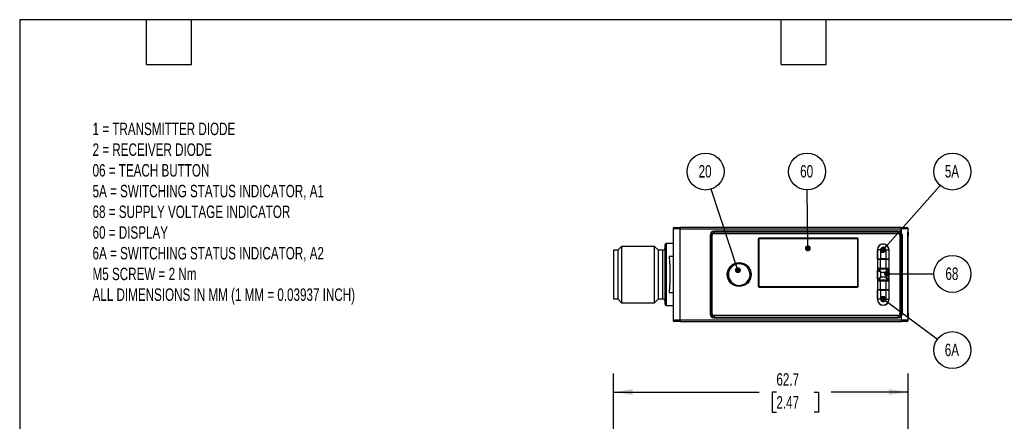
# Model space of a CAD drawing. Header units: millimetres. Extents: x 8 to 341, y 8 to 262.
# Tile 5 of 8: x 8 to 217, y 176 to 262. Entities that reach past the tile are written whole.
import ezdxf

# ---------------------------------------------------------------- set-up
doc = ezdxf.new("R2010")
doc.units = ezdxf.units.MM
doc.header["$LTSCALE"] = 1.25
doc.layers.add('DIMENSIONS', color=140, linetype='Continuous', lineweight=25)
doc.layers.add('TEXT', color=140, linetype='Continuous', lineweight=25)
doc.styles.add('SLDTEXTSTYLE0', font='TXT', dxfattribs={"width": 0.7})
doc.dimstyles.new('SLDDIMSTYLE1', dxfattribs={"dimtxt": 2.69751, "dimasz": 4.1275, "dimexe": 0, "dimexo": 0.0625, "dimgap": 0.674377, "dimtad": 0, "dimtih": 1, "dimtoh": 1, "dimrnd": 1e-09, "dimzin": 12, "dimdsep": 46, "dimtxsty": 'SLDTEXTSTYLE0', "dimsah": 1, "dimcen": 0.09, "dimadec": 0, "dimazin": 3, "dimtfac": 1, "dimtofl": 0, "dimtmove": 0, "dimatfit": 3, "dimfxl": 0, "dimfrac": 2, "dimtolj": 1, "dimtzin": 12, "dimarcsym": 0})
doc.dimstyles.new('SLDDIMSTYLE6', dxfattribs={"dimtxt": 0.18, "dimasz": 1.27, "dimexe": 0, "dimexo": 0.0625, "dimgap": 0, "dimtad": 0, "dimtih": 1, "dimtoh": 1, "dimdec": 0, "dimrnd": 1e-09, "dimzin": 0, "dimdsep": 46, "dimtxsty": 'Standard', "dimblk1": 'DOT', "dimblk2": 'DOT', "dimsah": 1, "dimcen": 0.09, "dimadec": 0, "dimazin": 0, "dimtfac": 1.27, "dimtdec": 0, "dimtofl": 0, "dimtmove": 0, "dimatfit": 3, "dimldrblk": 'DOT', "dimfxl": 0, "dimfrac": 2, "dimtolj": 1, "dimtzin": 0, "dimarcsym": 0})

# ---------------------------------------------------------------- blocks, each defined once
blk = doc.blocks.new('_D_4')
at = {"layer": 'DIMENSIONS'}
for p, q in [((134.17, 124.12), (134.17, 186.63)), ((196.85, 160.56), (196.85, 186.63)), ((134.17, 182.66), (165.18, 182.66)), ((168.84, 182.66), (167.93, 182.66)), ((167.93, 182.66), (167.93, 178.38)), ((176.85, 182.66), (177.76, 182.66)), ((177.76, 182.66), (177.76, 178.38)), ((196.85, 182.66), (180.51, 182.66)), ((167.93, 178.38), (168.84, 178.38)), ((177.76, 178.38), (176.85, 178.38))]:
    blk.add_line(p, q, dxfattribs=at)
for points in [[(134.17, 182.66), (138.3, 182.03), (138.3, 183.3)], [(196.85, 182.66), (192.72, 183.3), (192.72, 182.03)]]:
    blk.add_solid(points, dxfattribs=at)
at = {"layer": 'DIMENSIONS', "char_height": 2.646, "attachment_point": 1, "style": 'SLDTEXTSTYLE0'}
for s, insert in [('62.7', (168.84, 186.68)), ('2.47', (168.84, 181.79))]:
    blk.add_mtext(s, dxfattribs=dict(at, insert=insert))
blk = doc.blocks.new('SW_NOTE_0')
at = {"layer": 'DIMENSIONS', "color": 0}
blk.add_circle((3.93, -0.01), 3.93, dxfattribs=at)
at = {"layer": 'DIMENSIONS', "color": 0, "insert": (3.83, 1.36), "char_height": 2.646, "attachment_point": 2, "style": 'SLDTEXTSTYLE0'}
blk.add_mtext('68', dxfattribs=at)
blk = doc.blocks.new('_Dot')
at = {"color": 0, "linetype": 'ByBlock', "lineweight": -2}
blk.add_line((-0.5, 0), (-1, 0), dxfattribs=at)
at = {"color": 0, "linetype": 'ByBlock', "const_width": 0.5}
blk.add_lwpolyline([(-0.25, 0, 1), (0.25, 0, 1)], format="xyb", close=True, dxfattribs=at)
blk = doc.blocks.new('SW_NOTE_0_1')
at = {"layer": 'DIMENSIONS', "color": 0}
blk.add_circle((3.15, -2.34), 3.93, dxfattribs=at)
at = {"layer": 'DIMENSIONS', "color": 0, "insert": (3.06, -0.97), "char_height": 2.646, "attachment_point": 2, "style": 'SLDTEXTSTYLE0'}
blk.add_mtext('6A', dxfattribs=at)
blk = doc.blocks.new('SW_NOTE_0_2')
at = {"layer": 'DIMENSIONS', "color": 0}
blk.add_circle((2.6, 2.94), 3.93, dxfattribs=at)
at = {"layer": 'DIMENSIONS', "color": 0, "insert": (2.51, 4.32), "char_height": 2.646, "attachment_point": 2, "style": 'SLDTEXTSTYLE0'}
blk.add_mtext('5A', dxfattribs=at)
blk = doc.blocks.new('SW_NOTE_0_3')
at = {"layer": 'DIMENSIONS', "color": 0}
blk.add_circle((-0.04, 3.93), 3.93, dxfattribs=at)
at = {"layer": 'DIMENSIONS', "color": 0, "insert": (-0.13, 5.3), "char_height": 2.646, "attachment_point": 2, "style": 'SLDTEXTSTYLE0'}
blk.add_mtext('60', dxfattribs=at)
blk = doc.blocks.new('SW_NOTE_0_4')
at = {"layer": 'DIMENSIONS', "color": 0}
blk.add_circle((-1.22, 3.73), 3.93, dxfattribs=at)
at = {"layer": 'DIMENSIONS', "color": 0, "insert": (-1.32, 5.11), "char_height": 2.646, "attachment_point": 2, "style": 'SLDTEXTSTYLE0'}
blk.add_mtext('20', dxfattribs=at)

msp = doc.modelspace()

# ---------------------------------------------------------------- linework, layer by layer
for p, q in [((148.352, 217.379), (146.852, 217.379)), ((146.852, 217.379), (146.852, 197.979)), ((148.352, 217.679), (148.352, 217.379)), ((195.352, 217.679), (148.352, 217.679)), ((148.352, 217.379), (195.352, 217.379)), ((148.352, 197.979), (148.352, 217.379)), ((154.752, 216.054), (154.752, 199.304)), ((154.902, 216.054), (154.902, 199.304)), ((155.202, 216.054), (154.902, 216.054)), ((155.202, 199.304), (155.202, 216.054)), ((194.727, 216.879), (155.577, 216.879)), ((155.577, 216.429), (155.577, 216.729)), ((194.727, 216.729), (155.577, 216.729)), ((155.577, 216.429), (194.727, 216.429)), ((194.727, 216.429), (194.727, 216.729)), ((195.102, 216.054), (195.102, 199.304)), ((195.102, 216.054), (195.402, 216.054)), ((195.352, 217.679), (195.352, 217.379)), ((196.852, 217.379), (195.352, 217.379)), ((195.352, 217.379), (195.352, 216.593)), ((195.402, 199.304), (195.402, 216.054)), ((195.552, 216.054), (195.552, 199.304)), ((196.799, 216.679), (196.852, 216.679)), ((196.799, 198.679), (196.799, 216.679)), ((196.799, 215.929), (196.852, 215.929)), ((196.852, 216.679), (196.852, 217.379)), ((196.852, 216.679), (196.852, 215.929)), ((196.852, 199.429), (196.852, 215.929)), ((135.933, 213.679), (135.171, 212.917)), ((142.909, 213.679), (135.933, 213.679)), ((135.933, 213.679), (135.933, 201.679)), ((143.671, 212.917), (142.909, 213.679)), ((142.909, 201.679), (142.909, 213.679)), ((146.852, 214.279), (145.371, 214.279)), ((145.371, 214.279), (145.371, 207.679)), ((164.952, 215.229), (164.952, 205.209)), ((165.077, 215.104), (165.077, 205.334)), ((186.052, 215.429), (165.152, 215.429)), ((185.927, 215.304), (165.277, 215.304)), ((186.127, 205.334), (186.127, 215.104)), ((186.252, 205.209), (186.252, 215.229)), ((135.171, 212.879), (134.171, 212.879)), ((134.171, 212.879), (134.171, 202.479)), ((135.171, 202.441), (135.171, 212.917)), ((143.671, 212.917), (143.671, 202.441)), ((144.671, 212.879), (143.671, 212.879)), ((144.671, 207.679), (144.671, 212.879)), ((146.852, 211.506), (146.025, 211.506)), ((190.301, 212.954), (190.301, 210.867)), ((191.026, 212.954), (190.326, 212.954)), ((190.326, 211.029), (190.326, 212.954)), ((191.026, 211.029), (191.026, 212.954)), ((192.076, 212.954), (192.776, 212.954)), ((192.076, 212.954), (192.076, 211.029)), ((192.776, 212.954), (192.776, 211.029)), ((192.801, 210.867), (192.801, 212.954)), ((190.301, 210.867), (190.301, 209.067)), ((191.001, 210.867), (190.301, 210.867)), ((190.326, 211.029), (191.026, 211.029)), ((191.001, 209.067), (191.001, 210.867)), ((192.101, 210.867), (191.001, 210.867)), ((192.076, 211.029), (191.026, 211.029)), ((192.076, 211.029), (192.776, 211.029)), ((192.101, 210.867), (192.101, 209.067)), ((192.801, 210.867), (192.101, 210.867)), ((192.801, 209.067), (192.801, 210.867)), ((144.671, 202.479), (144.671, 207.679)), ((145.371, 207.679), (145.371, 201.079)), ((190.301, 209.067), (191.001, 209.067)), ((190.301, 209.067), (190.301, 206.292)), ((190.326, 206.754), (190.326, 208.604)), ((190.626, 208.904), (192.476, 208.904)), ((191.001, 209.067), (192.101, 209.067)), ((191.026, 207.154), (191.026, 208.204)), ((191.026, 208.204), (192.076, 208.204)), ((192.076, 208.204), (192.076, 207.154)), ((192.101, 209.067), (192.801, 209.067)), ((192.776, 208.604), (192.776, 206.754)), ((192.801, 206.292), (192.801, 209.067)), ((190.301, 206.292), (190.301, 204.492)), ((191.001, 206.292), (190.301, 206.292)), ((192.476, 206.454), (190.626, 206.454)), ((191.001, 204.492), (191.001, 206.292)), ((192.101, 206.292), (191.001, 206.292)), ((192.076, 207.154), (191.026, 207.154)), ((192.101, 206.292), (192.101, 204.492)), ((192.801, 206.292), (192.101, 206.292)), ((192.801, 204.492), (192.801, 206.292)), ((146.025, 203.852), (146.852, 203.852)), ((165.152, 205.009), (186.052, 205.009)), ((165.277, 205.134), (185.927, 205.134)), ((190.301, 204.492), (191.001, 204.492)), ((190.301, 204.492), (190.301, 202.404)), ((191.026, 204.329), (190.326, 204.329)), ((190.326, 202.404), (190.326, 204.329)), ((191.001, 204.492), (192.101, 204.492)), ((191.026, 202.404), (191.026, 204.329)), ((191.026, 204.329), (192.076, 204.329)), ((192.776, 204.329), (192.076, 204.329)), ((192.076, 204.329), (192.076, 202.404)), ((192.101, 204.492), (192.801, 204.492)), ((192.776, 204.329), (192.776, 202.404)), ((192.801, 202.404), (192.801, 204.492)), ((134.171, 202.479), (135.171, 202.479)), ((135.171, 202.441), (135.933, 201.679)), ((135.933, 201.679), (142.909, 201.679)), ((142.909, 201.679), (143.671, 202.441)), ((143.671, 202.479), (144.671, 202.479)), ((145.371, 201.079), (146.852, 201.079)), ((191.026, 202.404), (190.326, 202.404)), ((192.076, 202.404), (192.776, 202.404)), ((155.202, 199.304), (154.902, 199.304)), ((194.727, 198.929), (155.577, 198.929)), ((155.577, 198.929), (155.577, 198.629)), ((194.727, 198.629), (194.727, 198.929)), ((195.102, 199.304), (195.402, 199.304)), ((196.852, 199.429), (196.799, 199.429)), ((196.852, 199.429), (196.852, 198.679)), ((148.352, 197.979), (146.852, 197.979)), ((148.352, 197.979), (148.352, 197.679)), ((195.352, 197.979), (148.352, 197.979)), ((148.352, 197.679), (195.352, 197.679)), ((155.577, 198.629), (194.727, 198.629)), ((155.577, 198.479), (194.727, 198.479)), ((155.617, 198.629), (155.617, 198.591)), ((155.617, 198.591), (194.667, 198.591)), ((194.667, 198.591), (194.667, 198.629)), ((195.352, 198.766), (195.352, 197.979)), ((196.852, 197.979), (195.352, 197.979)), ((195.352, 197.979), (195.352, 197.679)), ((196.852, 198.679), (196.799, 198.679)), ((196.852, 197.979), (196.852, 198.679))]:
    msp.add_line(p, q)
for radius in [2.55, 2.5]:
    msp.add_circle((160.927, 207.679), radius)
for centre, radius, start, end in [((147.152, 217.379), 0.3, 90, 180), ((155.577, 216.054), 0.825, 90, 180), ((155.577, 216.054), 0.675, 90, 180), ((194.727, 216.054), 0.825, 40.74905, 90), ((194.727, 216.054), 0.675, 0, 90), ((196.552, 217.379), 0.3, 0, 90), ((145.371, 214.079), 0.2, 90, 180), ((165.152, 215.229), 0.2, 90, 180), ((165.277, 215.104), 0.2, 90, 180), ((185.927, 215.104), 0.2, 0, 90), ((186.052, 215.229), 0.2, 0, 90), ((191.551, 212.954), 1.25, 0, 180), ((191.551, 212.954), 1.225, 0, 180), ((144.671, 213.379), 0.5, 270, 0), ((191.551, 212.954), 0.525, 0, 180), ((190.626, 208.604), 0.3, 90, 180), ((192.476, 208.604), 0.3, 0, 90), ((165.152, 205.209), 0.2, 180, 270), ((165.277, 205.334), 0.2, 180, 270), ((185.927, 205.334), 0.2, 270, 0), ((186.052, 205.209), 0.2, 270, 0), ((190.626, 206.754), 0.3, 180, 270), ((192.476, 206.754), 0.3, 270, 0), ((144.671, 201.979), 0.5, 0, 90), ((145.371, 201.279), 0.2, 180, 270), ((191.551, 202.404), 1.25, 180, 0), ((191.551, 202.404), 1.225, 180, 0), ((191.551, 202.404), 0.525, 180, 0), ((155.577, 199.304), 0.825, 180, 270), ((155.577, 199.304), 0.675, 180, 270), ((194.727, 199.304), 0.675, 270, 0), ((147.152, 197.979), 0.3, 180, 270), ((155.617, 199.266), 0.675, 224.28362, 270), ((194.667, 199.266), 0.675, 270, 305.30102), ((194.727, 199.304), 0.825, 270, 319.25095), ((196.552, 197.979), 0.3, 270, 0)]:
    msp.add_arc(centre, radius, start, end)
for points in [[(147.152, 217.679), (147.152, 217.679), (147.69, 217.679), (148.352, 217.679)], [(155.577, 216.429), (155.37, 216.429), (155.202, 216.261), (155.202, 216.054)], [(195.352, 217.679), (196.014, 217.679), (196.552, 217.679), (196.552, 217.679)], [(194.727, 198.929), (194.934, 198.929), (195.102, 199.097), (195.102, 199.304)], [(148.352, 197.679), (147.69, 197.679), (147.152, 197.679), (147.152, 197.679)], [(196.552, 197.679), (196.552, 197.679), (196.014, 197.679), (195.352, 197.679)]]:
    msp.add_open_spline(points, degree=3)
for points, knots in [([(195.102, 216.054), (195.102, 216.154), (195.062, 216.249), (194.922, 216.39), (194.826, 216.429), (194.727, 216.429)], [0, 0, 0, 0, 0.5, 0.5, 1, 1, 1, 1]), ([(195.352, 216.593), (195.416, 216.518), (195.466, 216.433), (195.535, 216.249), (195.552, 216.153), (195.552, 216.054)], [0, 0, 0, 0, 0.5, 0.5, 1, 1, 1, 1]), ([(145.171, 207.679), (145.171, 205.982), (145.171, 204.354), (145.171, 201.953), (145.171, 201.279), (145.171, 201.279), (145.171, 201.953), (145.171, 204.354), (145.171, 205.982), (145.171, 209.376), (145.171, 211.004), (145.171, 213.405), (145.171, 214.079), (145.171, 214.079)], [0, 0, 0, 0, 0.1666667, 0.1666667, 0.3333333, 0.3333333, 0.5, 0.5, 0.6666667, 0.6666667, 0.8333333, 0.8333333, 1, 1, 1, 1]), ([(146.025, 211.506), (146.095, 210.949), (146.126, 210.344), (146.155, 209.367), (146.161, 209.033), (146.169, 208.363), (146.171, 208.025), (146.171, 207.343), (146.169, 206.999), (146.162, 206.329), (146.156, 206), (146.137, 205.352), (146.123, 205.032), (146.085, 204.422), (146.06, 204.131), (146.025, 203.852)], [0, 0, 0, 0, 0.25, 0.25, 0.375, 0.375, 0.5, 0.5, 0.625, 0.625, 0.75, 0.75, 0.875, 0.875, 1, 1, 1, 1]), ([(161.878, 209.773), (162.433, 209.521), (162.866, 209.059), (163.294, 207.917), (163.273, 207.284), (162.769, 206.173), (162.307, 205.74), (161.164, 205.311), (160.532, 205.333), (159.421, 205.837), (158.988, 206.299), (158.559, 207.442), (158.58, 208.074), (159.085, 209.185), (159.547, 209.618), (160.689, 210.047), (161.322, 210.026), (161.878, 209.773)], [0, 0, 0, 0, 0.125, 0.125, 0.25, 0.25, 0.375, 0.375, 0.5, 0.5, 0.625, 0.625, 0.75, 0.75, 0.875, 0.875, 1, 1, 1, 1]), ([(145.171, 201.279), (145.171, 201.279), (145.171, 201.953), (145.171, 204.354), (145.171, 205.982), (145.171, 207.679)], [0, 0, 0, 0, 0.5, 0.5, 1, 1, 1, 1]), ([(191.026, 208.204), (190.999, 208.22), (190.948, 208.249), (190.877, 208.289), (190.819, 208.323), (190.738, 208.369), (190.639, 208.425), (190.528, 208.489), (190.439, 208.54), (190.374, 208.576), (190.334, 208.6), (190.329, 208.603), (190.326, 208.604)], [0, 0, 0, 0, 0.0800132, 0.1492545, 0.2077233, 0.2554209, 0.3975868, 0.5226818, 0.6509949, 0.7726092, 0.8885501, 1, 1, 1, 1]), ([(190.626, 208.904), (190.626, 208.904), (190.669, 208.829), (190.818, 208.569), (190.922, 208.387), (191.026, 208.204)], [0, 0, 0, 0, 0.5, 0.5, 1, 1, 1, 1]), ([(192.076, 208.204), (192.092, 208.232), (192.121, 208.283), (192.161, 208.353), (192.195, 208.412), (192.241, 208.493), (192.298, 208.592), (192.361, 208.703), (192.412, 208.792), (192.449, 208.857), (192.472, 208.897), (192.475, 208.902), (192.476, 208.904)], [0, 0, 0, 0, 0.0800132, 0.1492545, 0.2077233, 0.2554209, 0.3975868, 0.5226818, 0.6509949, 0.7726092, 0.8885501, 1, 1, 1, 1]), ([(192.776, 208.604), (192.776, 208.604), (192.774, 208.603), (192.761, 208.595), (192.741, 208.583), (192.711, 208.566), (192.673, 208.545), (192.627, 208.518), (192.56, 208.48), (192.464, 208.425), (192.347, 208.359), (192.215, 208.283), (192.128, 208.233), (192.076, 208.204)], [0, 0, 0, 0, 0.0632639, 0.1278195, 0.1939053, 0.2617438, 0.3315409, 0.4034854, 0.4777499, 0.602766, 0.7449096, 0.8509497, 1, 1, 1, 1]), ([(190.326, 206.754), (190.326, 206.754), (190.402, 206.797), (190.661, 206.945), (190.843, 207.049), (191.026, 207.154)], [0, 0, 0, 0, 0.5, 0.5, 1, 1, 1, 1]), ([(191.026, 207.154), (191.011, 207.127), (190.982, 207.076), (190.941, 207.005), (190.908, 206.947), (190.861, 206.865), (190.805, 206.766), (190.741, 206.656), (190.691, 206.567), (190.654, 206.502), (190.631, 206.461), (190.628, 206.457), (190.626, 206.454)], [0, 0, 0, 0, 0.08001317, 0.14925453, 0.20772333, 0.25542092, 0.39758683, 0.52268182, 0.6509949, 0.77260919, 0.88855014, 1, 1, 1, 1]), ([(192.476, 206.454), (192.476, 206.454), (192.433, 206.529), (192.285, 206.789), (192.181, 206.971), (192.076, 207.154)], [0, 0, 0, 0, 0.5, 0.5, 1, 1, 1, 1]), ([(192.076, 207.154), (192.104, 207.138), (192.155, 207.109), (192.225, 207.069), (192.284, 207.036), (192.365, 206.989), (192.464, 206.933), (192.575, 206.869), (192.664, 206.819), (192.729, 206.782), (192.769, 206.759), (192.774, 206.756), (192.776, 206.754)], [0, 0, 0, 0, 0.0800132, 0.1492545, 0.2077233, 0.2554209, 0.3975868, 0.5226818, 0.6509949, 0.7726092, 0.8885501, 1, 1, 1, 1]), ([(155.202, 199.304), (155.202, 199.205), (155.241, 199.109), (155.382, 198.969), (155.477, 198.929), (155.577, 198.929)], [0, 0, 0, 0, 0.5, 0.5, 1, 1, 1, 1]), ([(195.552, 199.304), (195.552, 199.205), (195.534, 199.109), (195.466, 198.924), (195.416, 198.841), (195.352, 198.766)], [0, 0, 0, 0, 0.5, 0.5, 1, 1, 1, 1])]:
    msp.add_open_spline(points, degree=3, knots=knots)
at = {"layer": 'TEXT'}
for p, q in [((7.937, 261.938), (341.312, 261.938)), ((7.937, 261.938), (7.937, 7.937)), ((34.925, 252.412), (34.925, 261.938)), ((44.45, 252.412), (44.45, 261.938)), ((169.863, 252.412), (169.863, 261.938)), ((179.387, 252.412), (179.387, 261.938)), ((34.925, 252.412), (44.45, 252.412)), ((169.863, 252.412), (179.387, 252.412))]:
    msp.add_line(p, q, dxfattribs=at)

# ---------------------------------------------------------------- block references
at = {"layer": 'DIMENSIONS'}
for name, p in [('SW_NOTE_0_4', (154.995, 225.872)), ('SW_NOTE_0_3', (175.401, 225.677)), ('SW_NOTE_0_2', (203.648, 226.662)), ('SW_NOTE_0', (202.323, 207.818)), ('SW_NOTE_0_1', (203.097, 193.928))]:
    msp.add_blockref(name, p, dxfattribs=at)

# ---------------------------------------------------------------- texts
at = {"layer": 'DIMENSIONS', "insert": (23.433, 240.006), "char_height": 2.645833, "attachment_point": 1, "style": 'SLDTEXTSTYLE0'}
msp.add_mtext('1 = TRANSMITTER DIODE^J2 = RECEIVER DIODE^J06 = TEACH BUTTON^J5A = SWITCHING STATUS INDICATOR, A1^J68 = SUPPLY VOLTAGE INDICATOR^J60 = DISPLAY^J6A = SWITCHING STATUS INDICATOR, A2^JM5 SCREW = 2 Nm^JALL DIMENSIONS IN MM (1 MM = 0.03937 INCH)', dxfattribs=at)

# ---------------------------------------------------------------- dimensions: what is measured, and where the dimension line sits
at = {"layer": 'DIMENSIONS'}
dim = msp.add_linear_dim(base=(134.171, 182.662), p1=(196.852, 158.97), p2=(134.171, 122.531), dimstyle='SLDDIMSTYLE1', dxfattribs=at)
dim.commit()
dim.dimension.update_dxf_attribs({"geometry": '_D_4', "text_midpoint": (172.845, 182.662), "dimtype": 160})

# ---------------------------------------------------------------- leaders
for points in [[(191.459, 212.881), (203.648, 226.662)], [(160.656, 208.611), (154.995, 225.872)], [(175.524, 213.262), (175.401, 225.677)], [(192.374, 207.849), (202.323, 207.818)], [(191.535, 202.511), (203.097, 193.928)]]:
    msp.add_leader(points, dimstyle='SLDDIMSTYLE6', dxfattribs=at)

doc.saveas('drawing.dxf')
